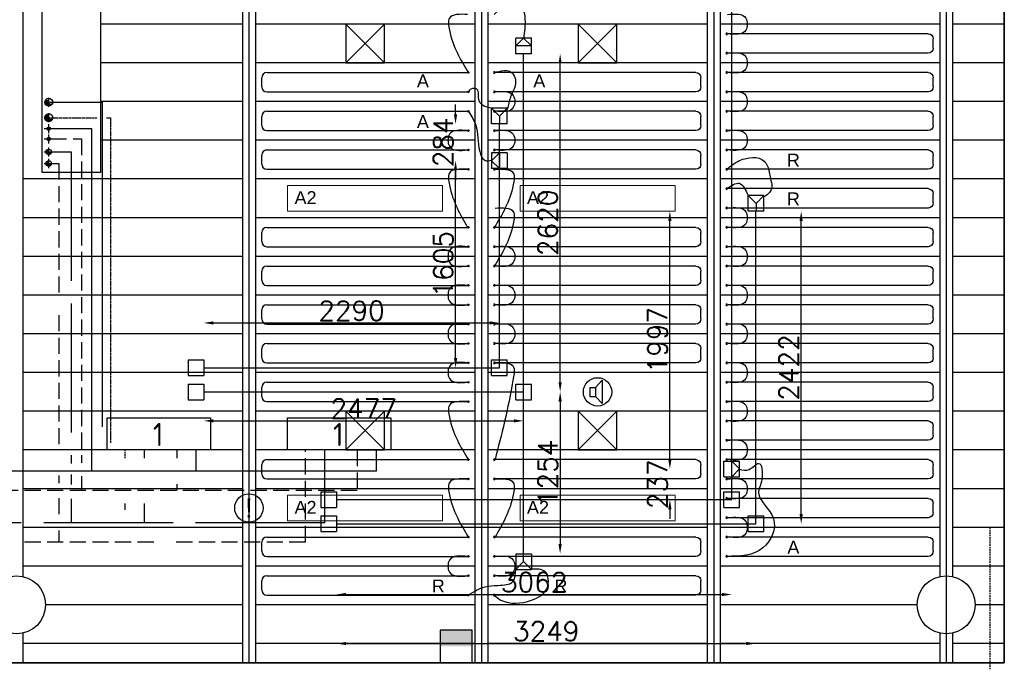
# Model space of a CAD drawing. Extents: x 7383 to 741080, y -570072 to -203000.
# Tile 26 of 45: x 391511 to 399136, y -265999 to -260964. Entities that reach past the tile are written whole.
import ezdxf

# ---------------------------------------------------------------- set-up
doc = ezdxf.new("R2010")
doc.units = 0
doc.header["$LTSCALE"] = 25
for name, pattern in [('2322105', [47, 40, -7]), ('2322106', [47, 5, -2, 5, -2, 5, -2, 5, -2, 5, -2, 5, -7]), ('2322107', [2000, 1000, 1000]), ('2322108', [7, 5, -2]), ('CENTER', [50.8, 31.75, -6.35, 6.35, -6.35]), ('DASHED', [0.75, 0.5, -0.25]), ('HIDDEN', [0.375, 0.25, -0.125])]:
    doc.linetypes.add(name, pattern=pattern)
doc.layers.get('0').update_dxf_attribs({"linetype": 'CONTINUOUS'})
doc.layers.get('DEFPOINTS').update_dxf_attribs({"linetype": 'CONTINUOUS'})
for name, color, linetype in [('000Vermogens2', 7, 'CONTINUOUS'), ('60', 7, 'CONTINUOUS'), ('KP-bandraster', 5, 'CONTINUOUS'), ('KP-koppelingen', 6, 'CONTINUOUS'), ('KP-leidingen(aanvoer)', 5, 'CONTINUOUS'), ('KP-leidingen(retour)', 1, 'CONTINUOUS'), ('KP-Lucht aanvoer', 6, 'CONTINUOUS'), ('KP-lucht centreline', 2, 'CONTINUOUS'), ('KP-maatvoering', 7, 'CONTINUOUS'), ('KP-Melders', 3, 'CONTINUOUS'), ('KP-Oppervlak', 3, 'CONTINUOUS'), ('KP-panelen', 1, 'CONTINUOUS'), ('KP-registers', 4, 'CONTINUOUS'), ('KP-slangen', 7, 'CONTINUOUS'), ('KP-tekst', 7, 'CONTINUOUS'), ('SYM-W', 7, 'CONTINUOUS'), ('Thermostaat', 160, 'CONTINUOUS'), ('WL5501--', 130, 'CONTINUOUS'), ('WL5501-GKW', 4, 'CONTINUOUS'), ('WL5502--', 130, 'CONTINUOUS'), ('WL55222-_LTEO-A', 2, 'CONTINUOUS'), ('WL55232-_LTEO-R', 2, 'HIDDEN'), ('WL55312-_GKW-A', 4, 'CONTINUOUS'), ('WL55322-_GKW-R', 4, 'HIDDEN'), ('WL561---_AANVOER', 10, 'CONTINUOUS'), ('WL561---_RETOUR', 10, 'CONTINUOUS'), ('WL56112-_CV-A', 3, 'CONTINUOUS'), ('WL56122-_CV-R', 3, 'HIDDEN'), ('WM570---_MATEN-M', 7, 'CONTINUOUS')]:
    doc.layers.add(name, color=color, linetype=linetype)
doc.layers.add('KP-Verlichting', color=2, linetype='CONTINUOUS', lineweight=18)
doc.styles.add('arial', font='ARIAL.TTF')
doc.styles.add('BURO-018', font='ISO96.shx', dxfattribs={"height": 90})
doc.styles.add('ISO', font='ISO.SHX')
doc.styles.add('VERWOL-1', font='ROMANS.SHX')
doc.dimstyles.new('MARTIN', dxfattribs={"dimscale": 0, "dimtxt": 50, "dimasz": 75, "dimexe": 4, "dimexo": 4, "dimgap": 20, "dimtad": 1, "dimdec": 0, "dimrnd": 0.01, "dimzin": 1, "dimdsep": 46, "dimtxsty": 'VERWOL-1', "dimcen": -25, "dimdle": 1, "dimclrd": 7, "dimclre": 2, "dimclrt": 7, "dimadec": 0, "dimazin": 0, "dimtfac": 1, "dimtdec": 0, "dimtix": 1, "dimtofl": 0, "dimtmove": 0, "dimatfit": 3, "dimldrblk": 'OBLIQUE', "dimfxl": 0, "dimtvp": 33.333333, "dimtolj": 1, "dimtzin": 1, "dimarcsym": 0})

# ---------------------------------------------------------------- blocks, each defined once
blk = doc.blocks.new('JINGJANG')
blk.add_hatch(color=256).paths.add_polyline_path([(0, 0.5, 0.414214), (-0.5, 0, 0.414214), (0, -0.5, -1), (0, 0, 1)])
blk.add_lwpolyline([(0, 0.5, -1), (0, 0, 1), (0, -0.5, 1)], format="xyb")
blk.add_circle((0, 0), 0.5)
blk = doc.blocks.new('SW30485012')
at = {"color": 0, "linetype": 'Continuous'}
for p, q in [((-2.5, 2.5), (-2.5, -2.5)), ((2.5, 2.5), (-2.5, 2.5)), ((2.5, -2.5), (2.5, 2.5)), ((-2.5, -2.5), (2.5, -2.5))]:
    blk.add_line(p, q, dxfattribs=at)
blk.add_solid([(-2.5, 0), (2.5, 0), (-2.5, -2.5), (2.5, -2.5)], dxfattribs=at)
at = {"color": 0, "linetype": 'Continuous', "style": 'BURO-018', "flags": 1}
blk.add_attdef('W_ID', (0, 0), '', height=1.8, dxfattribs=at)
blk = doc.blocks.new('A$C7BF441B9')
at = {"layer": 'SYM-W', "color": 2, "linetype": 'Continuous'}
for points in [[(62703.1, -5400), (61903.1, -5400), (61903.1, -5150), (62703.1, -5150)], [(64098.1, -5400), (63298.1, -5400), (63298.1, -5150), (64098.1, -5150)]]:
    blk.add_lwpolyline(points, close=True, dxfattribs=at)
at = {"layer": 'WL5501--', "linetype": '2322105'}
for p, q in [((61471.2, -3090), (61623.8, -3090)), ((61623.8, -3090), (61623.8, -5503.7)), ((63587.6, -5964), (63587.6, -5400)), ((61623.8, -5591.3), (61623.8, -5668)), ((61623.8, -5779.1), (61623.8, -5964)), ((63587.6, -5964), (51892.8, -5964))]:
    blk.add_line(p, q, dxfattribs=at)
at = {"layer": 'WL5501-GKW', "linetype": 'DASHED'}
blk.add_line((62042.7, -5464), (62042.7, -5400), dxfattribs=at)
at = {"layer": 'WL5501-GKW'}
for p, q in [((62192.7, -5464), (62192.7, -5400)), ((62192.7, -5964), (62192.7, -5814))]:
    blk.add_line(p, q, dxfattribs=at)
at = {"layer": 'WL5502--', "linetype": '2322106'}
for p, q in [((61414.8, -3180), (61485.2, -3180)), ((61471.2, -3180), (61527.6, -3180)), ((61527.6, -3180), (61527.6, -5501)), ((63437.6, -6114), (63437.6, -5400)), ((61527.6, -5599.2), (61527.6, -5657.4)), ((61527.6, -5773.8), (61527.6, -5908.7)), ((62042.7, -5864), (62042.7, -5814)), ((61527.6, -6025.2), (61527.6, -6114)), ((63437.6, -6114), (52157, -6114))]:
    blk.add_line(p, q, dxfattribs=at)
at = {"layer": 'WL55222-_LTEO-A', "color": 1, "linetype": 'CENTER'}
for p, q in [((61414.8, -2705.1), (61485.2, -2705.1)), ((61450, -2740.2), (61450, -2669.9))]:
    blk.add_line(p, q, dxfattribs=at)
at = {"layer": 'WL55222-_LTEO-A'}
for p, q in [((61480.2, -2705.1), (61863.8, -2705.1)), ((61863.8, -2705.1), (61863.8, -5220.6))]:
    blk.add_line(p, q, dxfattribs=at)
at = {"layer": 'WL55232-_LTEO-R', "color": 1, "linetype": 'CENTER'}
for p, q in [((61450, -2860.2), (61450, -2789.9)), ((61414.8, -2825.1), (61485.2, -2825.1))]:
    blk.add_line(p, q, dxfattribs=at)
at = {"layer": 'WL55232-_LTEO-R'}
for p, q in [((61480.2, -2825.1), (61822.3, -2825.1)), ((61897.5, -2825.1), (61929, -2825.1)), ((61929, -2825.1), (61929, -5344.7))]:
    blk.add_line(p, q, dxfattribs=at)
at = {"layer": 'WL55312-_GKW-A', "color": 1, "linetype": 'CENTER'}
for p, q in [((61414.8, -3090), (61485.2, -3090)), ((61450, -3125.1), (61450, -3054.8))]:
    blk.add_line(p, q, dxfattribs=at)
at = {"layer": 'WL55322-_GKW-R', "color": 1, "linetype": 'CENTER'}
blk.add_line((61450, -3215.1), (61450, -3144.8), dxfattribs=at)
at = {"layer": 'WL561---_AANVOER', "linetype": '2322107'}
for p, q in [((61463.4, -2910), (61781.6, -2910)), ((61781.6, -2910), (61781.6, -5564)), ((62592.7, -5564), (62592.7, -5400)), ((63987.6, -5564), (63987.6, -5400)), ((63987.6, -5564), (51332.8, -5564))]:
    blk.add_line(p, q, dxfattribs=at)
at = {"layer": 'WL561---_RETOUR', "linetype": '2322108'}
for p, q in [((61463.4, -2990), (61703.4, -2990)), ((61703.4, -2990), (61703.4, -5501)), ((62442.7, -5400), (62442.7, -5464)), ((63837.6, -5400), (63837.6, -5714)), ((61703.4, -5601.8), (61703.4, -5714)), ((63837.6, -5714), (51614.9, -5714)), ((62442.7, -5664), (62442.7, -5714))]:
    blk.add_line(p, q, dxfattribs=at)
at = {"layer": 'WL56112-_CV-A', "color": 1, "linetype": 'CENTER'}
for p, q in [((61450, -2945.1), (61450, -2874.8)), ((61414.8, -2910), (61485.2, -2910))]:
    blk.add_line(p, q, dxfattribs=at)
at = {"layer": 'WL56122-_CV-R', "color": 1, "linetype": 'CENTER'}
for p, q in [((61450, -3025.1), (61450, -2954.8)), ((61414.8, -2990), (61485.2, -2990))]:
    blk.add_line(p, q, dxfattribs=at)
at = {"layer": 'WM570---_MATEN-M', "linetype": 'DASHED'}
blk.add_line((68740.6, -7100), (68740.6, -6000), dxfattribs=at)
at = {"layer": 'Thermostaat', "xscale": 50, "yscale": 50, "zscale": 50, "rotation": 180}
blk.add_blockref('SW30485012', (64605, -6921.7), dxfattribs=at)
at = {"layer": 'WL5501--', "linetype": '2322105', "xscale": 42.40000000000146, "yscale": 42.40000000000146, "zscale": 42.40000000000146, "rotation": 90}
blk.add_blockref('JINGJANG', (61450, -3090), dxfattribs=at)
at = {"layer": 'WL5502--', "linetype": '2322106', "xscale": 42.40000000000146, "yscale": 42.40000000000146, "zscale": 42.40000000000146, "rotation": 90}
blk.add_blockref('JINGJANG', (61450, -3180), dxfattribs=at)
at = {"layer": 'WL55222-_LTEO-A', "xscale": 60.30000000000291, "yscale": 60.30000000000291, "zscale": 60.30000000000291, "rotation": 90}
blk.add_blockref('JINGJANG', (61450, -2705.1), dxfattribs=at)
at = {"layer": 'WL55232-_LTEO-R', "xscale": 60.30000000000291, "yscale": 60.30000000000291, "zscale": 60.30000000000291, "rotation": 90}
blk.add_blockref('JINGJANG', (61450, -2825.1), dxfattribs=at)
at = {"layer": 'WL561---_AANVOER', "linetype": '2322107', "xscale": 26.90000000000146, "yscale": 26.90000000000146, "zscale": 26.90000000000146, "rotation": 90}
blk.add_blockref('JINGJANG', (61450, -2910), dxfattribs=at)
at = {"layer": 'WL561---_RETOUR', "linetype": '2322108', "xscale": 26.90000000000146, "yscale": 26.90000000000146, "zscale": 26.90000000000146, "rotation": 90}
blk.add_blockref('JINGJANG', (61450, -2990), dxfattribs=at)
at = {"layer": '60', "color": 1, "linetype": 'Continuous', "style": 'ISO'}
for p in [(62256.8, -5369.7), (63651.8, -5369.7)]:
    blk.add_text('1', height=180, dxfattribs=at).set_placement(p)
blk = doc.blocks.new('Register A')
at = {"layer": 'KP-registers', "linetype": 'Continuous'}
for p, q in [((50, 115), (50, 185)), ((90, 225), (1644, 225)), ((90, 75), (1644, 75))]:
    blk.add_line(p, q, dxfattribs=at)
for centre in [(1650, 225), (1650, 75)]:
    blk.add_circle(centre, 6, dxfattribs=at)
for centre, start, end in [((90, 185), 90, 180), ((90, 115), 180, 270)]:
    blk.add_arc(centre, 40, start, end, dxfattribs=at)
blk = doc.blocks.new('*D1625')
at = {"layer": 'DEFPOINTS', "color": 0, "linetype": 'Continuous', "transparency": 16777216}
for p in [(395225.3, -263314.5), (392935.7, -263661.7), (395225.3, -263661.9)]:
    blk.add_point(p, dxfattribs=at)
at = {"layer": 'KP-maatvoering', "color": 7, "linetype": 'Continuous', "lineweight": -2, "transparency": 16777216}
blk.add_line((393010.7, -263314.5), (395150.3, -263314.5), dxfattribs=at)
at = {"layer": 'KP-maatvoering', "color": 7, "linetype": 'Continuous', "transparency": 16777216}
for points in [[(393010.7, -263302), (393010.7, -263327), (392935.7, -263314.5)], [(395150.3, -263302), (395150.3, -263327), (395225.3, -263314.5)]]:
    blk.add_solid(points, dxfattribs=at)
at = {"layer": 'KP-maatvoering', "color": 7, "linetype": 'Continuous', "transparency": 16777216, "insert": (394080.5, -263219.5), "char_height": 150, "attachment_point": 5, "style": 'VERWOL-1'}
blk.add_mtext('\\A1;2290', dxfattribs=at)
blk = doc.blocks.new('_OBLIQUE')
at = {"color": 0, "linetype": 'ByBlock'}
blk.add_line((-0.5, -0.5), (0.5, 0.5), dxfattribs=at)
blk = doc.blocks.new('*D1626')
at = {"layer": 'DEFPOINTS', "color": 0, "linetype": 'Continuous', "transparency": 16777216}
for p in [(392935.6, -263848.9), (395412.5, -263849.1), (395412.5, -264073.3)]:
    blk.add_point(p, dxfattribs=at)
at = {"layer": 'KP-maatvoering', "color": 7, "linetype": 'Continuous', "lineweight": -2, "transparency": 16777216}
blk.add_line((393010.6, -264073.3), (395337.5, -264073.3), dxfattribs=at)
at = {"layer": 'KP-maatvoering', "color": 7, "linetype": 'Continuous', "transparency": 16777216}
for points in [[(393010.6, -264060.8), (393010.6, -264085.8), (392935.6, -264073.3)], [(395337.5, -264060.8), (395337.5, -264085.8), (395412.5, -264073.3)]]:
    blk.add_solid(points, dxfattribs=at)
at = {"layer": 'KP-maatvoering', "color": 7, "linetype": 'Continuous', "transparency": 16777216, "insert": (394174.1, -263978.3), "char_height": 150, "attachment_point": 5, "style": 'VERWOL-1'}
blk.add_mtext('\\A1;2477', dxfattribs=at)
blk = doc.blocks.new('*D1627')
at = {"layer": 'DEFPOINTS', "color": 0, "linetype": 'Continuous', "transparency": 16777216}
for p in [(395412.5, -263849.1), (395412.8, -265102.8), (395695.8, -265102.8)]:
    blk.add_point(p, dxfattribs=at)
at = {"layer": 'KP-maatvoering', "color": 7, "linetype": 'Continuous', "lineweight": -2, "transparency": 16777216}
blk.add_line((395695.8, -263924.1), (395695.8, -265027.8), dxfattribs=at)
at = {"layer": 'KP-maatvoering', "color": 7, "linetype": 'Continuous', "transparency": 16777216}
for points in [[(395683.3, -263924.1), (395708.3, -263924.1), (395695.8, -263849.1)], [(395683.3, -265027.8), (395708.3, -265027.8), (395695.8, -265102.8)]]:
    blk.add_solid(points, dxfattribs=at)
at = {"layer": 'KP-maatvoering', "color": 7, "linetype": 'Continuous', "transparency": 16777216, "insert": (395600.8, -264475.9), "char_height": 150, "attachment_point": 5, "rotation": 90, "style": 'VERWOL-1'}
blk.add_mtext('\\A1;1254', dxfattribs=at)
blk = doc.blocks.new('*D1628')
at = {"layer": 'DEFPOINTS', "color": 0, "linetype": 'Continuous', "transparency": 16777216}
for p in [(395412.5, -261228.8), (395695.8, -261228.8), (395412.5, -263849.1)]:
    blk.add_point(p, dxfattribs=at)
at = {"layer": 'KP-maatvoering', "color": 7, "linetype": 'Continuous', "lineweight": -2, "transparency": 16777216}
blk.add_line((395695.8, -263774.1), (395695.8, -261303.8), dxfattribs=at)
at = {"layer": 'KP-maatvoering', "color": 7, "linetype": 'Continuous', "transparency": 16777216}
for points in [[(395683.3, -261303.8), (395708.3, -261303.8), (395695.8, -261228.8)], [(395683.3, -263774.1), (395708.3, -263774.1), (395695.8, -263849.1)]]:
    blk.add_solid(points, dxfattribs=at)
at = {"layer": 'KP-maatvoering', "color": 7, "linetype": 'Continuous', "transparency": 16777216, "insert": (395600.8, -262538.9), "char_height": 150, "attachment_point": 5, "rotation": 90, "style": 'VERWOL-1'}
blk.add_mtext('\\A1;2620', dxfattribs=at)
blk = doc.blocks.new('*D1629')
at = {"layer": 'DEFPOINTS', "color": 0, "linetype": 'Continuous', "transparency": 16777216}
for p in [(394886.1, -262056.9), (395164.5, -262056.9), (395225.3, -263661.9)]:
    blk.add_point(p, dxfattribs=at)
at = {"layer": 'KP-maatvoering', "color": 7, "linetype": 'Continuous', "lineweight": -2, "transparency": 16777216}
blk.add_line((394886.1, -263586.9), (394886.1, -262131.9), dxfattribs=at)
at = {"layer": 'KP-maatvoering', "color": 7, "linetype": 'Continuous', "transparency": 16777216}
for points in [[(394873.6, -262131.9), (394898.6, -262131.9), (394886.1, -262056.9)], [(394873.6, -263586.9), (394898.6, -263586.9), (394886.1, -263661.9)]]:
    blk.add_solid(points, dxfattribs=at)
at = {"layer": 'KP-maatvoering', "color": 7, "linetype": 'Continuous', "transparency": 16777216, "insert": (394791.1, -262859.4), "char_height": 150, "attachment_point": 5, "rotation": 90, "style": 'VERWOL-1'}
blk.add_mtext('\\A1;1605', dxfattribs=at)
blk = doc.blocks.new('*D1630')
at = {"layer": 'DEFPOINTS', "color": 0, "linetype": 'Continuous', "transparency": 16777216}
for p in [(394886.1, -261772.6), (395225.6, -261772.6), (395164.5, -262056.9)]:
    blk.add_point(p, dxfattribs=at)
at = {"layer": 'KP-maatvoering', "color": 7, "linetype": 'Continuous', "lineweight": -2, "transparency": 16777216}
for p, q in [((394886.1, -261697.6), (394886.1, -261622.6)), ((394886.1, -262131.9), (394886.1, -262206.9))]:
    blk.add_line(p, q, dxfattribs=at)
at = {"layer": 'KP-maatvoering', "color": 7, "linetype": 'Continuous', "transparency": 16777216}
for points in [[(394873.6, -261697.6), (394898.6, -261697.6), (394886.1, -261772.6)], [(394873.6, -262131.9), (394898.6, -262131.9), (394886.1, -262056.9)]]:
    blk.add_solid(points, dxfattribs=at)
at = {"layer": 'KP-maatvoering', "color": 7, "linetype": 'Continuous', "transparency": 16777216, "insert": (394791.1, -261914.8), "char_height": 150, "attachment_point": 5, "rotation": 90, "style": 'VERWOL-1'}
blk.add_mtext('\\A1;284', dxfattribs=at)
blk = doc.blocks.new('*D1631')
at = {"layer": 'DEFPOINTS', "color": 0, "linetype": 'Continuous', "transparency": 16777216}
for p in [(393963.6, -264683.3), (397025.3, -264683.6), (397025.3, -265419.1)]:
    blk.add_point(p, dxfattribs=at)
at = {"layer": 'KP-maatvoering', "color": 7, "linetype": 'Continuous', "lineweight": -2, "transparency": 16777216}
blk.add_line((394038.6, -265419.1), (396950.3, -265419.1), dxfattribs=at)
at = {"layer": 'KP-maatvoering', "color": 7, "linetype": 'Continuous', "transparency": 16777216}
for points in [[(394038.6, -265406.6), (394038.6, -265431.6), (393963.6, -265419.1)], [(396950.3, -265406.6), (396950.3, -265431.6), (397025.3, -265419.1)]]:
    blk.add_solid(points, dxfattribs=at)
at = {"layer": 'KP-maatvoering', "color": 7, "linetype": 'Continuous', "transparency": 16777216, "insert": (395494.5, -265324.1), "char_height": 150, "attachment_point": 5, "style": 'VERWOL-1'}
blk.add_mtext('\\A1;3062', dxfattribs=at)
blk = doc.blocks.new('*D1632')
at = {"layer": 'DEFPOINTS', "color": 0, "linetype": 'Continuous', "transparency": 16777216}
for p in [(393963.6, -264870.5), (397212.5, -264870.9), (397212.5, -265798.8)]:
    blk.add_point(p, dxfattribs=at)
at = {"layer": 'KP-maatvoering', "color": 7, "linetype": 'Continuous', "lineweight": -2, "transparency": 16777216}
blk.add_line((394038.6, -265798.8), (397137.5, -265798.8), dxfattribs=at)
at = {"layer": 'KP-maatvoering', "color": 7, "linetype": 'Continuous', "transparency": 16777216}
for points in [[(394038.6, -265786.3), (394038.6, -265811.3), (393963.6, -265798.8)], [(397137.5, -265786.3), (397137.5, -265811.3), (397212.5, -265798.8)]]:
    blk.add_solid(points, dxfattribs=at)
at = {"layer": 'KP-maatvoering', "color": 7, "linetype": 'Continuous', "transparency": 16777216, "insert": (395588.1, -265703.8), "char_height": 150, "attachment_point": 5, "style": 'VERWOL-1'}
blk.add_mtext('\\A1;3249', dxfattribs=at)
blk = doc.blocks.new('*D1633')
at = {"layer": 'DEFPOINTS', "color": 0, "linetype": 'Continuous', "transparency": 16777216}
for p in [(397212.8, -262448.8), (397562.5, -262448.8), (397212.5, -264870.9)]:
    blk.add_point(p, dxfattribs=at)
at = {"layer": 'KP-maatvoering', "color": 7, "linetype": 'Continuous', "lineweight": -2, "transparency": 16777216}
blk.add_line((397562.5, -264795.9), (397562.5, -262523.8), dxfattribs=at)
at = {"layer": 'KP-maatvoering', "color": 7, "linetype": 'Continuous', "transparency": 16777216}
for points in [[(397550, -262523.8), (397575, -262523.8), (397562.5, -262448.8)], [(397550, -264795.9), (397575, -264795.9), (397562.5, -264870.9)]]:
    blk.add_solid(points, dxfattribs=at)
at = {"layer": 'KP-maatvoering', "color": 7, "linetype": 'Continuous', "transparency": 16777216, "insert": (397467.5, -263659.8), "char_height": 150, "attachment_point": 5, "rotation": 90, "style": 'VERWOL-1'}
blk.add_mtext('\\A1;2422', dxfattribs=at)
blk = doc.blocks.new('*D1634')
at = {"layer": 'DEFPOINTS', "color": 0, "linetype": 'Continuous', "transparency": 16777216}
for p in [(396545.6, -264446.2), (396964.5, -264446.2), (397025.3, -264683.6)]:
    blk.add_point(p, dxfattribs=at)
at = {"layer": 'KP-maatvoering', "color": 7, "linetype": 'Continuous', "lineweight": -2, "transparency": 16777216}
for p, q in [((396545.6, -264371.2), (396545.6, -264296.2)), ((396545.6, -264758.6), (396545.6, -264833.6))]:
    blk.add_line(p, q, dxfattribs=at)
at = {"layer": 'KP-maatvoering', "color": 7, "linetype": 'Continuous', "transparency": 16777216}
for points in [[(396533.1, -264371.2), (396558.1, -264371.2), (396545.6, -264446.2)], [(396533.1, -264758.6), (396558.1, -264758.6), (396545.6, -264683.6)]]:
    blk.add_solid(points, dxfattribs=at)
at = {"layer": 'KP-maatvoering', "color": 7, "linetype": 'Continuous', "transparency": 16777216, "insert": (396450.6, -264564.9), "char_height": 150, "attachment_point": 5, "rotation": 90, "style": 'VERWOL-1'}
blk.add_mtext('\\A1;237', dxfattribs=at)
blk = doc.blocks.new('*D1635')
at = {"layer": 'DEFPOINTS', "color": 0, "linetype": 'Continuous', "transparency": 16777216}
for p in [(396545.6, -262448.8), (397212.5, -262448.8), (396964.5, -264446.2)]:
    blk.add_point(p, dxfattribs=at)
at = {"layer": 'KP-maatvoering', "color": 7, "linetype": 'Continuous', "lineweight": -2, "transparency": 16777216}
blk.add_line((396545.6, -264371.2), (396545.6, -262523.8), dxfattribs=at)
at = {"layer": 'KP-maatvoering', "color": 7, "linetype": 'Continuous', "transparency": 16777216}
for points in [[(396533.1, -262523.8), (396558.1, -262523.8), (396545.6, -262448.8)], [(396533.1, -264371.2), (396558.1, -264371.2), (396545.6, -264446.2)]]:
    blk.add_solid(points, dxfattribs=at)
at = {"layer": 'KP-maatvoering', "color": 7, "linetype": 'Continuous', "transparency": 16777216, "insert": (396450.6, -263447.5), "char_height": 150, "attachment_point": 5, "rotation": 90, "style": 'VERWOL-1'}
blk.add_mtext('\\A1;1997', dxfattribs=at)

msp = doc.modelspace()

# ---------------------------------------------------------------- linework, layer by layer
at = {"layer": 'KP-bandraster', "linetype": 'Continuous'}
for p, q in [((393235.6, -258448.8), (393235.6, -265948.8)), ((393335.6, -258448.8), (393335.6, -265948.8)), ((395035.6, -258448.8), (395035.6, -265948.8)), ((395135.6, -258448.8), (395135.6, -265948.8)), ((396835.6, -258448.8), (396835.6, -265948.8)), ((396935.6, -258448.8), (396935.6, -265948.8)), ((391535.6, -259118.1), (391535.6, -265279.4)), ((398635.6, -259118.1), (398635.6, -265279.4)), ((398735.6, -259118.1), (398735.6, -265279.4)), ((391535.6, -265718.1), (391535.6, -265948.8)), ((398635.6, -265718.1), (398635.6, -265948.8)), ((398735.6, -265718.1), (398735.6, -265948.8))]:
    msp.add_line(p, q, dxfattribs=at)
for centre in [(391485.6, -265498.8), (398685.6, -265498.8)]:
    msp.add_circle(centre, 225, dxfattribs=at)
at = {"layer": 'KP-koppelingen', "linetype": 'Continuous'}
for p, q in [((395351.7, -261228.4), (395351.8, -261106.7)), ((395351.7, -261167.6), (395412.6, -261106.8)), ((395473.4, -261106.8), (395351.8, -261106.7)), ((395412.6, -261106.8), (395473.4, -261167.7)), ((395473.3, -261228.5), (395473.4, -261106.8)), ((395473.4, -261167.7), (395351.7, -261167.6)), ((395473.3, -261228.5), (395351.7, -261228.4)), ((395164.8, -261772.6), (395164.8, -261651)), ((395286.4, -261651), (395164.8, -261651)), ((395164.8, -261651), (395225.6, -261711.8)), ((395225.6, -261711.8), (395286.4, -261651)), ((395286.4, -261772.6), (395286.4, -261651)), ((395225.6, -261711.8), (395225.6, -261772.6)), ((395286.4, -261772.6), (395164.8, -261772.6)), ((395164.5, -261996.1), (395164.4, -262117.7)), ((395286.2, -261996.2), (395164.5, -261996.1)), ((395164.5, -262056.9), (395225.4, -261996.1)), ((395225.3, -262117.8), (395164.5, -262056.9)), ((395225.4, -261996.1), (395225.3, -262117.8)), ((395286.2, -261996.2), (395286.1, -262117.8)), ((395286.1, -262117.8), (395164.4, -262117.7)), ((397152, -262448.7), (397152, -262327.1)), ((397273.6, -262327.1), (397152, -262327.1)), ((397152, -262327.1), (397212.8, -262387.9)), ((397212.8, -262387.9), (397273.6, -262327.1)), ((397273.6, -262448.8), (397273.6, -262327.1)), ((397273.6, -262448.8), (397152, -262448.7)), ((397212.8, -262387.9), (397212.8, -262448.8)), ((392814, -263600.8), (392935.7, -263600.8)), ((392814, -263600.8), (392814, -263722.5)), ((392935.7, -263600.8), (392935.6, -263722.5)), ((395164.5, -263722.7), (395164.5, -263601.1)), ((395164.5, -263601.1), (395286.1, -263601.1)), ((395286.1, -263722.7), (395286.1, -263601.1)), ((392814, -263722.5), (392935.6, -263722.5)), ((395164.5, -263722.7), (395286.1, -263722.7)), ((392814, -263788), (392935.7, -263788)), ((392814, -263788), (392814, -263909.7)), ((392935.7, -263788), (392935.6, -263909.7)), ((395351.7, -263909.9), (395351.7, -263788.3)), ((395351.7, -263788.3), (395473.3, -263788.3)), ((395473.3, -263909.9), (395473.3, -263788.3)), ((392814, -263909.7), (392935.6, -263909.7)), ((395351.7, -263909.9), (395473.3, -263909.9)), ((396964.5, -264507), (396964.5, -264385.4)), ((396964.5, -264385.4), (397086.1, -264385.4)), ((397025.3, -264507), (397025.3, -264385.4)), ((397025.3, -264385.4), (397086.1, -264446.2)), ((397086.1, -264507.1), (397086.1, -264385.4)), ((396964.5, -264507), (397086.1, -264507.1)), ((397086.1, -264446.2), (397025.3, -264507)), ((393842, -264622.5), (393963.6, -264622.5)), ((393842, -264622.5), (393842, -264744.1)), ((393963.6, -264622.5), (393963.6, -264744.1)), ((396964.5, -264744.5), (396964.5, -264622.8)), ((396964.5, -264622.8), (397086.1, -264622.8)), ((397086.1, -264744.5), (397086.1, -264622.8)), ((393842, -264744.1), (393963.6, -264744.1)), ((393842, -264809.7), (393963.6, -264809.7)), ((393842, -264809.7), (393842, -264931.3)), ((393963.6, -264809.7), (393963.6, -264931.3)), ((396964.5, -264744.5), (397086.1, -264744.5)), ((397151.7, -264931.7), (397151.7, -264810)), ((397151.7, -264810), (397273.3, -264810)), ((397273.3, -264931.7), (397273.3, -264810)), ((393842, -264931.3), (393963.6, -264931.3)), ((397151.7, -264931.7), (397273.3, -264931.7)), ((395352, -265102.7), (395351.9, -265224.4)), ((395352, -265102.7), (395473.6, -265102.8)), ((395412.8, -265163.6), (395412.8, -265102.8)), ((395473.6, -265102.8), (395473.5, -265224.4)), ((395412.8, -265163.6), (395351.9, -265224.4)), ((395473.5, -265224.4), (395412.8, -265163.6)), ((395351.9, -265224.4), (395473.5, -265224.4))]:
    msp.add_line(p, q, dxfattribs=at)
at = {"layer": 'KP-leidingen(aanvoer)', "linetype": 'Continuous'}
for p, q in [((397025.3, -264683.6), (397025.3, -259596.6)), ((395225.3, -263661.9), (395225.3, -261772.6)), ((392935.7, -263661.7), (395225.3, -263661.9)), ((393963.6, -264683.3), (397025.3, -264683.6))]:
    msp.add_line(p, q, dxfattribs=at)
at = {"layer": 'KP-leidingen(retour)', "linetype": 'Continuous'}
for p, q in [((395412.5, -265102.8), (395412.5, -261228.4)), ((397212.5, -264870.9), (397212.5, -262448.8)), ((392935.6, -263848.9), (395412.5, -263849.1)), ((393963.6, -264870.5), (397212.5, -264870.9))]:
    msp.add_line(p, q, dxfattribs=at)
at = {"layer": 'KP-Lucht aanvoer', "linetype": 'Continuous'}
for p, q in [((394035.7, -260998.8), (394035.6, -261298.8)), ((394035.6, -261298.8), (394335.4, -260998.8)), ((394335.4, -260998.8), (394035.7, -260998.8)), ((394035.7, -260998.8), (394335.6, -261298.8)), ((394335.6, -261298.8), (394335.4, -260998.8)), ((395835.7, -260998.8), (395835.6, -261298.8)), ((395835.6, -261298.8), (396135.4, -260998.8)), ((396135.4, -260998.8), (395835.7, -260998.8)), ((395835.7, -260998.8), (396135.6, -261298.8)), ((396135.6, -261298.8), (396135.4, -260998.8)), ((394035.6, -261298.8), (394335.6, -261298.8)), ((395835.6, -261298.8), (396135.6, -261298.8)), ((394035.7, -263998.8), (394035.6, -264298.8)), ((394035.6, -264298.8), (394335.4, -263998.8)), ((394335.4, -263998.8), (394035.7, -263998.8)), ((394035.7, -263998.8), (394335.6, -264298.8)), ((394335.6, -264298.8), (394335.4, -263998.8)), ((395835.7, -263998.8), (395835.6, -264298.8)), ((395835.6, -264298.8), (396135.4, -263998.8)), ((396135.4, -263998.8), (395835.7, -263998.8)), ((395835.7, -263998.8), (396135.6, -264298.8)), ((396135.6, -264298.8), (396135.4, -263998.8)), ((394035.6, -264298.8), (394335.6, -264298.8)), ((395835.6, -264298.8), (396135.6, -264298.8))]:
    msp.add_line(p, q, dxfattribs=at)
at = {"layer": 'KP-lucht centreline', "linetype": 'Continuous'}
for p, q in [((393285.6, -258448.8), (393285.6, -265948.8)), ((395085.6, -258448.8), (395085.6, -265948.8)), ((396885.6, -258448.8), (396885.6, -265948.8)), ((398685.6, -258448.8), (398685.6, -265948.8))]:
    msp.add_line(p, q, dxfattribs=at)
at = {"layer": 'KP-Melders', "linetype": 'Continuous'}
for p, q in [((395925.7, -263814.3), (395968.7, -263814.3)), ((395925.7, -263814.3), (395925.7, -263884.3)), ((395968.7, -263814.3), (396020.8, -263759)), ((395968.7, -263814.3), (395968.7, -263884.3)), ((396020.8, -263759), (396020.8, -263939.7)), ((395925.7, -263884.3), (395968.7, -263884.3)), ((395925.7, -263884.3), (395968.7, -263884.3)), ((395968.7, -263884.3), (396020.8, -263939.7))]:
    msp.add_line(p, q, dxfattribs=at)
for centre in [(395985.6, -263848.8), (393285.6, -264748.8)]:
    msp.add_circle(centre, 110, dxfattribs=at)
at = {"layer": 'KP-Oppervlak', "linetype": 'Continuous'}
for p, q in [((399135.6, -265948.8), (399135.6, -258448.8)), ((399135.6, -258448.8), (399135.6, -265948.8)), ((391685.6, -262148.8), (391685.6, -259498.8)), ((392135.6, -259498.8), (392135.6, -262148.8)), ((392135.6, -262148.8), (391685.6, -262148.8)), ((373798.6, -265948.8), (399135.6, -265948.8)), ((399135.6, -265948.8), (373855.6, -265948.8))]:
    msp.add_line(p, q, dxfattribs=at)
at = {"layer": 'KP-panelen', "linetype": 'Continuous'}
for p, q in [((393235.6, -260998.8), (392135.6, -260998.8)), ((395035.6, -260998.8), (393335.6, -260998.8)), ((396835.6, -260998.8), (395135.6, -260998.8)), ((398635.6, -260998.8), (396935.6, -260998.8)), ((399135.6, -260998.8), (398735.6, -260998.8)), ((393235.6, -261298.8), (392135.6, -261298.8)), ((395035.6, -261298.8), (393335.6, -261298.8)), ((396835.6, -261298.8), (395135.6, -261298.8)), ((398635.6, -261298.8), (396935.6, -261298.8)), ((399135.6, -261298.8), (398735.6, -261298.8)), ((393235.6, -261598.8), (392135.6, -261598.8)), ((395035.6, -261598.8), (393335.6, -261598.8)), ((396835.6, -261598.8), (395135.6, -261598.8)), ((398635.6, -261598.8), (396935.6, -261598.8)), ((399135.6, -261598.8), (398735.6, -261598.8)), ((393235.6, -261898.8), (392135.6, -261898.8)), ((395035.6, -261898.8), (393335.6, -261898.8)), ((396835.6, -261898.8), (395135.6, -261898.8)), ((398635.6, -261898.8), (396935.6, -261898.8)), ((399135.6, -261898.8), (398735.6, -261898.8)), ((393235.6, -262198.8), (391535.6, -262198.8)), ((395035.6, -262198.8), (393335.6, -262198.8)), ((396835.6, -262198.8), (395135.6, -262198.8)), ((398635.6, -262198.8), (396935.6, -262198.8)), ((399135.6, -262198.8), (398735.6, -262198.8)), ((393235.6, -262498.8), (391535.6, -262498.8)), ((395035.6, -262498.8), (393335.6, -262498.8)), ((396835.6, -262498.8), (395135.6, -262498.8)), ((398635.6, -262498.8), (396935.6, -262498.8)), ((399135.6, -262498.8), (398735.6, -262498.8)), ((393235.6, -262798.8), (391535.6, -262798.8)), ((395035.6, -262798.8), (393335.6, -262798.8)), ((396835.6, -262798.8), (395135.6, -262798.8)), ((398635.6, -262798.8), (396935.6, -262798.8)), ((399135.6, -262798.8), (398735.6, -262798.8)), ((393235.6, -263098.8), (391535.6, -263098.8)), ((395035.6, -263098.8), (393335.6, -263098.8)), ((396835.6, -263098.8), (395135.6, -263098.8)), ((398635.6, -263098.8), (396935.6, -263098.8)), ((399135.6, -263098.8), (398735.6, -263098.8)), ((393235.6, -263398.8), (391535.6, -263398.8)), ((395035.6, -263398.8), (393335.6, -263398.8)), ((396835.6, -263398.8), (395135.6, -263398.8)), ((398635.6, -263398.8), (396935.6, -263398.8)), ((399135.6, -263398.8), (398735.6, -263398.8)), ((393235.6, -263698.8), (391535.6, -263698.8)), ((395035.6, -263698.8), (393335.6, -263698.8)), ((396835.6, -263698.8), (395135.6, -263698.8)), ((398635.6, -263698.8), (396935.6, -263698.8)), ((399135.6, -263698.8), (398735.6, -263698.8)), ((393235.6, -263998.8), (391535.6, -263998.8)), ((395035.6, -263998.8), (393335.6, -263998.8)), ((396835.6, -263998.8), (395135.6, -263998.8)), ((398635.6, -263998.8), (396935.6, -263998.8)), ((399135.6, -263998.8), (398735.6, -263998.8)), ((393235.6, -264298.8), (391535.6, -264298.8)), ((395035.6, -264298.8), (393335.6, -264298.8)), ((396835.6, -264298.8), (395135.6, -264298.8)), ((398635.6, -264298.8), (396935.6, -264298.8)), ((399135.6, -264298.8), (398735.6, -264298.8)), ((393235.6, -264598.8), (391535.6, -264598.8)), ((395035.6, -264598.8), (393335.6, -264598.8)), ((396835.6, -264598.8), (395135.6, -264598.8)), ((398635.6, -264598.8), (396935.6, -264598.8)), ((399135.6, -264598.8), (398735.6, -264598.8)), ((393235.6, -264898.8), (391535.6, -264898.8)), ((395412.5, -264898.8), (393335.6, -264898.8)), ((396835.6, -264898.8), (395135.6, -264898.8)), ((398635.6, -264898.8), (396935.6, -264898.8)), ((399135.6, -264898.8), (398735.6, -264898.8)), ((393235.6, -265198.8), (391535.6, -265198.8)), ((395035.6, -265198.8), (393335.6, -265198.8)), ((396835.6, -265198.8), (395135.6, -265198.8)), ((398635.6, -265198.8), (396935.6, -265198.8)), ((399135.6, -265198.8), (398735.6, -265198.8)), ((393235.6, -265498.8), (391710.6, -265498.8)), ((395035.6, -265498.8), (393335.6, -265498.8)), ((396835.6, -265498.8), (395135.6, -265498.8)), ((398460.6, -265498.8), (396935.6, -265498.8)), ((399135.6, -265498.8), (398910.6, -265498.8)), ((393235.6, -265798.8), (391535.6, -265798.8)), ((395035.6, -265798.8), (393335.6, -265798.8)), ((396835.6, -265798.8), (395135.6, -265798.8)), ((398635.6, -265798.8), (396935.6, -265798.8)), ((399135.6, -265798.8), (398735.6, -265798.8))]:
    msp.add_line(p, q, dxfattribs=at)
at = {"layer": 'KP-slangen', "linetype": 'Continuous'}
for points in [[(395183.7, -260924.8), (395279.4, -260851.2), (395382.6, -260858.5), (395421.2, -261035.2), (395413.9, -261107)], [(394979.6, -260923.8), (394837.9, -260952.7), (394837.9, -261045.4), (394985.6, -261373.8)], [(396991.6, -260923.8), (397133.3, -260952.7), (397133.3, -261045.4), (396991.6, -261073.8)], [(396991.6, -261223.8), (397133.3, -261252.7), (397133.3, -261345.4), (396991.6, -261373.8)], [(395183.7, -261374.8), (395323.6, -261376.6), (395349.4, -261424.5), (395312.6, -261562.5), (395288.6, -261656.4)], [(395164.8, -261651), (395108.1, -261634.3), (395067.6, -261591.9), (395051.1, -261503.6), (395005, -261501.8), (394986.6, -261523.8)], [(395191.6, -261523.8), (395333.3, -261552.7), (395333.3, -261645.4), (395191.6, -261673.8)], [(396991.6, -261523.8), (397133.3, -261552.7), (397133.3, -261645.4), (396991.6, -261673.8)], [(394988.5, -261678.4), (395041.9, -261781.5), (395073.2, -261985.8), (395111.8, -262053.9), (395167.1, -262053.9)], [(394979.6, -261823.8), (394837.9, -261852.7), (394837.9, -261945.4), (394979.6, -261973.8)], [(395191.6, -261823.8), (395333.3, -261852.7), (395333.3, -261945.4), (395191.6, -261973.8)], [(396991.6, -261823.8), (397133.3, -261852.7), (397133.3, -261945.4), (396991.6, -261973.8)], [(396985.2, -262124.4), (397085.7, -262055.9), (397276.6, -262061.8), (397301.4, -262098.2), (397324.7, -262194.3), (397301.4, -262319.5), (397272.2, -262331.2), (397272.2, -262329.7)], [(394979.6, -262123.8), (394837.9, -262152.7), (394837.9, -262245.4), (394979.6, -262573.8)], [(395191.6, -262123.8), (395333.3, -262152.7), (395333.3, -262245.4), (395185.6, -262573.8)], [(396985.6, -262273.8), (397082.8, -262232.2), (397152.8, -262326.8)], [(395191.6, -262423.8), (395333.3, -262452.7), (395333.3, -262545.4), (395185.6, -262873.8)], [(396991.6, -262423.8), (397133.3, -262452.7), (397133.3, -262545.4), (396991.6, -262573.8)], [(394979.6, -262723.8), (394837.9, -262752.7), (394837.9, -262845.4), (394979.6, -262873.8)], [(395191.6, -262723.8), (395333.3, -262752.7), (395333.3, -262845.4), (395191.6, -262873.8)], [(396991.6, -262723.8), (397133.3, -262752.7), (397133.3, -262845.4), (396991.6, -262873.8)], [(394979.6, -263023.8), (394837.9, -263052.7), (394837.9, -263145.4), (394979.6, -263173.8)], [(395191.6, -263023.8), (395333.3, -263052.7), (395333.3, -263145.4), (395191.6, -263173.8)], [(396991.6, -263023.8), (397133.3, -263052.7), (397133.3, -263145.4), (396991.6, -263173.8)], [(394979.6, -263323.8), (394837.9, -263352.7), (394837.9, -263445.4), (394979.6, -263473.8)], [(395191.6, -263323.8), (395333.3, -263352.7), (395333.3, -263445.4), (395191.6, -263473.8)], [(396991.6, -263323.8), (397133.3, -263352.7), (397133.3, -263445.4), (396991.6, -263473.8)], [(394979.6, -263623.8), (394837.9, -263652.7), (394837.9, -263745.4), (394979.6, -263773.8)], [(395191.6, -263623.8), (395333.3, -263652.7), (395333.3, -263745.4), (395191.6, -264373.8)], [(395191.6, -263623.8), (395333.3, -263652.7), (395333.3, -263745.4), (395191.6, -264373.8)], [(396991.6, -263623.8), (397133.3, -263652.7), (397133.3, -263745.4), (396991.6, -263773.8)], [(394979.6, -263923.8), (394837.9, -263952.7), (394837.9, -264045.4), (394985.6, -264373.8)], [(396991.6, -263923.8), (397133.3, -263952.7), (397133.3, -264045.4), (396991.6, -264073.8)], [(396991.6, -264223.8), (397133.3, -264252.7), (397133.3, -264345.4), (396991.6, -264373.8)], [(397083.5, -264447.3), (397160.7, -264449.1), (397232.5, -264402.5), (397257.6, -264528.1), (397232.5, -264630.4), (397347.4, -264829.5), (397266.6, -265057.4), (396984.8, -265123.7)], [(394979.6, -264523.8), (394837.9, -264552.7), (394837.9, -264645.4), (394985.6, -264973.8)], [(395191.6, -264523.8), (395333.3, -264552.7), (395333.3, -264645.4), (395191.6, -264973.8)], [(395191.6, -264523.8), (395333.3, -264552.7), (395333.3, -264645.4), (395191.6, -264973.8)], [(396991.6, -264523.8), (397133.3, -264552.7), (397133.3, -264645.4), (396991.6, -264673.8)], [(396991.6, -264823.8), (397133.3, -264852.7), (397133.3, -264945.4), (396991.6, -264973.8)], [(394979.6, -265123.8), (394837.9, -265152.7), (394837.9, -265245.4), (394979.6, -265273.8)], [(395191.6, -265123.8), (395333.3, -265152.7), (395333.3, -265245.4), (395191.6, -265273.8)], [(394984, -265423.6), (395115.4, -265359.2), (395213.4, -265348.5), (395332.8, -265316.3), (395351.6, -265222.4)], [(395183.9, -265424.9), (395237.5, -265462.5), (395475, -265462.5), (395597.1, -265364.6), (395579.7, -265242.6), (395473.7, -265222.4)]]:
    msp.add_spline(points, degree=3, dxfattribs=at)
at = {"layer": 'KP-Verlichting', "linetype": 'Continuous'}
for p, q in [((393585.6, -262248.8), (394785.6, -262248.8)), ((393585.6, -262248.8), (393585.6, -262448.8)), ((394785.6, -262248.8), (394785.6, -262448.8)), ((395385.6, -262248.8), (396585.6, -262248.8)), ((395385.6, -262248.8), (395385.6, -262448.8)), ((396585.6, -262248.8), (396585.6, -262448.8)), ((393585.6, -262448.8), (394785.6, -262448.8)), ((395385.6, -262448.8), (396585.6, -262448.8)), ((393585.6, -264648.8), (394785.6, -264648.8)), ((393585.6, -264648.8), (393585.6, -264848.8)), ((394785.6, -264648.8), (394785.6, -264848.8)), ((395385.6, -264648.8), (396585.6, -264648.8)), ((395385.6, -264648.8), (395385.6, -264848.8)), ((396585.6, -264648.8), (396585.6, -264848.8)), ((393585.6, -264848.8), (394785.6, -264848.8)), ((395385.6, -264848.8), (396585.6, -264848.8))]:
    msp.add_line(p, q, dxfattribs=at)

# ---------------------------------------------------------------- block references
at = {"layer": '000Vermogens2', "linetype": 'Continuous'}
msp.add_blockref('A$C7BF441B9', (330285.6, -258898.8), dxfattribs=at)
at = {"layer": 'KP-registers', "linetype": 'Continuous', "xscale": -1}
for p in [(398635.6, -261298.8), (396835.6, -261598.8), (398635.6, -261598.8), (396835.6, -261898.8), (398635.6, -261898.8), (396835.6, -262198.8), (398635.6, -262198.8), (398635.6, -262498.8), (396835.6, -262798.8), (398635.6, -262798.8), (396835.6, -263098.8), (398635.6, -263098.8), (396835.6, -263398.8), (398635.6, -263398.8), (396835.6, -263698.8), (398635.6, -263698.8), (398635.6, -263998.8), (398635.6, -264298.8), (396835.6, -264598.8), (398635.6, -264598.8), (398635.6, -264898.8), (396835.6, -265198.8), (398635.6, -265198.8), (396835.6, -265498.8)]:
    msp.add_blockref('Register A', p, dxfattribs=at)
at = {"layer": 'KP-registers', "linetype": 'Continuous'}
for p in [(393335.6, -261598.8), (393335.6, -261898.8), (393335.6, -262198.8), (393335.6, -262798.8), (393335.6, -263098.8), (393335.6, -263398.8), (393335.6, -263698.8), (393335.6, -263998.8), (393335.6, -264598.8), (393335.6, -265198.8), (393335.6, -265498.8)]:
    msp.add_blockref('Register A', p, dxfattribs=at)

# ---------------------------------------------------------------- texts
at = {"layer": 'KP-Melders', "linetype": 'Continuous', "insert": (393285.6, -264748.8), "char_height": 150, "attachment_point": 5, "style": 'arial'}
msp.add_mtext('\\A1;!', dxfattribs=at)
at = {"layer": 'KP-tekst', "linetype": 'Continuous', "char_height": 100, "attachment_point": 5, "style": 'arial'}
for s, insert in [('\\A1;A', (394633, -261438.6)), ('\\A1;A', (395534.8, -261438.6)), ('\\A1;A', (394633, -261753.9)), ('\\A1;R', (397502.2, -262052.7)), ('\\A1;R', (397502.2, -262352.7)), ('\\A1;A', (397502.2, -265052.7)), ('\\A1;R', (394752.2, -265352.7)), ('\\A1;R', (395702.2, -265352.7))]:
    msp.add_mtext(s, dxfattribs=dict(at, insert=insert))
at = {"layer": 'KP-Verlichting', "linetype": 'Continuous', "char_height": 100, "attachment_point": 5, "style": 'arial'}
for insert in [(393724.2, -262343.7), (395524.2, -262343.7), (393724.2, -264743.7), (395524.2, -264743.7)]:
    msp.add_mtext('\\A1;A2', dxfattribs=dict(at, insert=insert))

# ---------------------------------------------------------------- dimensions: what is measured, and where the dimension line sits
at = {"layer": 'KP-maatvoering', "linetype": 'Continuous'}
for base, p1, p2, picture, middle in [((395695.8, -261228.8), (395412.5, -263849.1), (395412.5, -261228.8), '*D1628', (395600.8, -262538.9)), ((394886.1, -261772.6), (395164.5, -262056.9), (395225.6, -261772.6), '*D1630', (394791.1, -261914.8)), ((394886.1, -262056.9), (395225.3, -263661.9), (395164.5, -262056.9), '*D1629', (394791.1, -262859.4)), ((396545.6, -262448.8), (396964.5, -264446.2), (397212.5, -262448.8), '*D1635', (396450.6, -263447.5)), ((397562.5, -262448.8), (397212.5, -264870.9), (397212.8, -262448.8), '*D1633', (397467.5, -263659.8)), ((395695.8, -265102.8), (395412.5, -263849.1), (395412.8, -265102.8), '*D1627', (395600.8, -264475.9)), ((396545.6, -264446.2), (397025.3, -264683.6), (396964.5, -264446.2), '*D1634', (396450.6, -264564.9))]:
    dim = msp.add_linear_dim(base=base, p1=p1, p2=p2, angle=90, dimstyle='MARTIN', override={"dimscale": 1, "dimtxt": 150, "dimse1": 1, "dimse2": 1}, dxfattribs=at)
    dim.commit()
    dim.dimension.update_dxf_attribs({"geometry": picture, "text_midpoint": middle})
for base, p1, p2, picture, middle in [((395225.3, -263314.5), (392935.7, -263661.7), (395225.3, -263661.9), '*D1625', (394080.5, -263219.5)), ((395412.5, -264073.3), (392935.6, -263848.9), (395412.5, -263849.1), '*D1626', (394174.1, -263978.3)), ((397025.3, -265419.1), (393963.6, -264683.3), (397025.3, -264683.6), '*D1631', (395494.5, -265324.1)), ((397212.5, -265798.8), (393963.6, -264870.5), (397212.5, -264870.9), '*D1632', (395588.1, -265703.8))]:
    dim = msp.add_linear_dim(base=base, p1=p1, p2=p2, dimstyle='MARTIN', override={"dimscale": 1, "dimtxt": 150, "dimse1": 1, "dimse2": 1}, dxfattribs=at)
    dim.commit()
    dim.dimension.update_dxf_attribs({"geometry": picture, "text_midpoint": middle})

doc.saveas('drawing.dxf')
